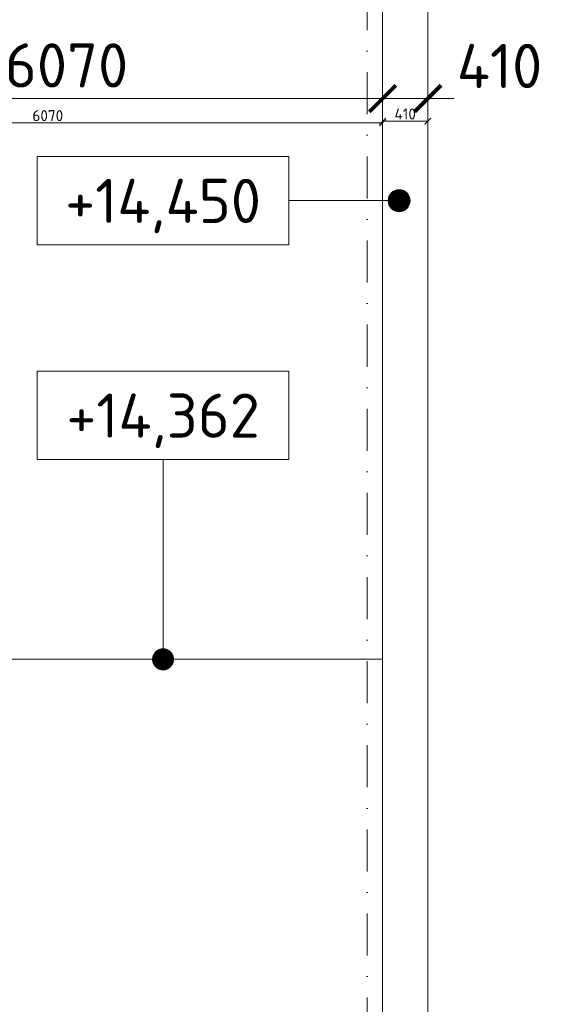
# Model space of a CAD drawing. Header units: millimetres. Extents: x -1695604 to 5289369, y -1488057 to 2187451.
# Tile 187 of 256: x 147400 to 152274, y 183175 to 192094. Entities that reach past the tile are written whole.
import ezdxf
from ezdxf.enums import TextEntityAlignment as Align

# ---------------------------------------------------------------- set-up
doc = ezdxf.new("R2010")
doc.units = ezdxf.units.MM
doc.linetypes.add('CENTERX2', pattern=[101.6, 63.5, -12.7, 12.7, -12.7])
doc.linetypes.add('DASHDOT', pattern=[25.4, 12.7, -6.35, 0, -6.35])
doc.layers.get('Defpoints').update_dxf_attribs({"color": 8})
for name, color, linetype, lineweight in [('A99_N_kce-pohl', 1, 'Continuous', 9), ('A99_N_koty-200', 5, 'Continuous', 5), ('A99_N_koty-200 @ 200', 5, 'Continuous', 5), ('A99_N_koty-200 @ 50 (2)', 5, 'Continuous', 5), ('A99_N_koty-vysk', 160, 'Continuous', 5), ('A99_S_kce-pohl', 7, 'Continuous', 5), ('A99_S_osy', 1, 'CENTERX2', 5)]:
    doc.layers.add(name, color=color, linetype=linetype, lineweight=lineweight)
doc.styles.add('A99_kota', font='isocpeur.ttf', dxfattribs={"height": 2})
doc.dimstyles.new('A99_kota_200 new', dxfattribs={"dimscale": 200, "dimtxt": 2, "dimasz": 1.2, "dimexe": 0.5, "dimexo": 1.5, "dimgap": 0.3, "dimtad": 1, "dimdec": 0, "dimzin": 3, "dimdsep": 46, "dimtxsty": 'A99_kota', "dimblk": 'ARCHTICK', "dimcen": 2.5, "dimazin": 2, "dimtfac": 0.75, "dimtdec": 0, "dimtmove": 2, "dimatfit": 0, "dimfxl": 0, "dimtolj": 1, "dimtzin": 0, "dimlwd": 5, "dimlwe": 5, "dimarcsym": 0})

# ---------------------------------------------------------------- blocks, each defined once
blk = doc.blocks.new('_ArchTick')
at = {"color": 0, "linetype": 'ByBlock', "const_width": 0.15}
blk.add_lwpolyline([(-0.5, -0.5), (0.5, 0.5)], dxfattribs=at)
blk = doc.blocks.new('*D4325')
at = {"layer": 'A99_N_koty-200', "color": 0, "linetype": 'Continuous', "lineweight": 5, "transparency": 16777216}
for p, q in [((144620, 190580), (144620, 191480)), ((150690, 191380), (150690, 191480)), ((144620, 191380), (150690, 191380))]:
    blk.add_line(p, q, dxfattribs=at)
at = {"layer": 'Defpoints', "color": 0, "linetype": 'Continuous', "lineweight": 18, "transparency": 16777216}
for p in [(150690, 191380), (150690, 191175), (144620, 189255)]:
    blk.add_point(p, dxfattribs=at)
at = {"layer": 'A99_N_koty-200', "color": 0, "linetype": 'Continuous', "lineweight": 5, "transparency": 16777216, "xscale": 240, "yscale": 240, "zscale": 240, "rotation": 180}
blk.add_blockref('_ArchTick', (144620, 191380), dxfattribs=at)
at = {"layer": 'A99_N_koty-200', "color": 0, "linetype": 'Continuous', "lineweight": 5, "transparency": 16777216, "xscale": 240, "yscale": 240, "zscale": 240}
blk.add_blockref('_ArchTick', (150690, 191380), dxfattribs=at)
at = {"layer": 'A99_N_koty-200', "color": 0, "linetype": 'Continuous', "transparency": 16777216, "insert": (147825, 191680), "char_height": 400, "attachment_point": 5, "style": 'A99_kota'}
blk.add_mtext('\\A1;6070', dxfattribs=at)
blk = doc.blocks.new('*D4326')
at = {"layer": 'A99_N_koty-200', "color": 0, "linetype": 'Continuous', "lineweight": 5, "transparency": 16777216}
for p, q in [((144620, 190960), (144620, 191185)), ((144620, 191160), (150690, 191160)), ((150690, 191160), (150690, 191135))]:
    blk.add_line(p, q, dxfattribs=at)
at = {"layer": 'Defpoints', "color": 0, "linetype": 'Continuous', "lineweight": 18, "transparency": 16777216}
for p in [(150690, 191175), (150690, 191160), (144620, 189255)]:
    blk.add_point(p, dxfattribs=at)
at = {"layer": 'A99_N_koty-200', "color": 0, "linetype": 'Continuous', "lineweight": 5, "transparency": 16777216, "xscale": 60, "yscale": 60, "zscale": 60, "rotation": 180}
blk.add_blockref('_ArchTick', (144620, 191160), dxfattribs=at)
at = {"layer": 'A99_N_koty-200', "color": 0, "linetype": 'Continuous', "lineweight": 5, "transparency": 16777216, "xscale": 60, "yscale": 60, "zscale": 60}
blk.add_blockref('_ArchTick', (150690, 191160), dxfattribs=at)
at = {"layer": 'A99_N_koty-200', "color": 0, "linetype": 'Continuous', "transparency": 16777216, "insert": (147655, 191225), "char_height": 100, "attachment_point": 5, "style": 'A99_kota'}
blk.add_mtext('\\A1;6070', dxfattribs=at)
blk = doc.blocks.new('*D4328')
at = {"layer": 'A99_N_koty-200', "color": 0, "linetype": 'Continuous', "lineweight": 5, "transparency": 16777216}
for p, q in [((150690, 191380), (150690, 191480)), ((151100, 191380), (151100, 191480)), ((150690, 191380), (150450, 191380)), ((151100, 191380), (150690, 191380)), ((151100, 191380), (151340, 191380))]:
    blk.add_line(p, q, dxfattribs=at)
at = {"layer": 'Defpoints', "color": 0, "linetype": 'Continuous', "lineweight": 18, "transparency": 16777216}
for p in [(150690, 191380), (150690, 191380), (151100, 191145)]:
    blk.add_point(p, dxfattribs=at)
at = {"layer": 'A99_N_koty-200', "color": 0, "linetype": 'Continuous', "lineweight": 5, "transparency": 16777216, "xscale": 240, "yscale": 240, "zscale": 240}
blk.add_blockref('_ArchTick', (150690, 191380), dxfattribs=at)
at = {"layer": 'A99_N_koty-200', "color": 0, "linetype": 'Continuous', "lineweight": 5, "transparency": 16777216, "xscale": 240, "yscale": 240, "zscale": 240, "rotation": 180}
blk.add_blockref('_ArchTick', (151100, 191380), dxfattribs=at)
at = {"layer": 'A99_N_koty-200', "color": 0, "linetype": 'Continuous', "transparency": 16777216, "insert": (151750, 191675), "char_height": 400, "attachment_point": 5, "style": 'A99_kota'}
blk.add_mtext('\\A1;410', dxfattribs=at)
blk = doc.blocks.new('*D4329')
at = {"layer": 'A99_N_koty-200', "color": 0, "linetype": 'Continuous', "lineweight": 5, "transparency": 16777216}
for p, q in [((150690, 191305), (150690, 191150)), ((151100, 191175), (150690, 191175)), ((151100, 191175), (151100, 191200))]:
    blk.add_line(p, q, dxfattribs=at)
at = {"layer": 'Defpoints', "color": 0, "linetype": 'Continuous', "lineweight": 18, "transparency": 16777216}
for p in [(150690, 191380), (150690, 191175), (151100, 191145)]:
    blk.add_point(p, dxfattribs=at)
at = {"layer": 'A99_N_koty-200', "color": 0, "linetype": 'Continuous', "lineweight": 5, "transparency": 16777216, "xscale": 60, "yscale": 60, "zscale": 60, "rotation": 180}
blk.add_blockref('_ArchTick', (150690, 191175), dxfattribs=at)
at = {"layer": 'A99_N_koty-200', "color": 0, "linetype": 'Continuous', "lineweight": 5, "transparency": 16777216, "xscale": 60, "yscale": 60, "zscale": 60}
blk.add_blockref('_ArchTick', (151100, 191175), dxfattribs=at)
at = {"layer": 'A99_N_koty-200', "color": 0, "linetype": 'Continuous', "transparency": 16777216, "insert": (150895, 191240), "char_height": 100, "attachment_point": 5, "style": 'A99_kota'}
blk.add_mtext('\\A1;410', dxfattribs=at)
blk = doc.blocks.new('*U50')
at = {"color": 0, "linetype": 'ByBlock'}
blk.add_line((0, -2), (-5, -2), dxfattribs=at)
blk.add_lwpolyline([(0, -4), (11.4, -4), (11.4, 0), (0, 0)], close=True, dxfattribs=at)
at = {"color": 0, "linetype": 'ByBlock', "ltscale": 200, "const_width": 0.5}
blk.add_lwpolyline([(-5.25, -2, -1), (-4.75, -2, -1)], format="xyb", close=True, dxfattribs=at)
at = {"color": 0, "linetype": 'ByBlock'}
blk.add_circle((-5, -2), 0.5, dxfattribs=at)
at = {"color": 0, "linetype": 'ByBlock', "style": 'A99_kota'}
for tag, p in [('VYSKA', (5.7, -2.241)), ('VYSKA_POPIS1', (5.7, -6.041)), ('VYSKA_POPIS2', (5.9, -9.541)), ('VYSKA_POPIS3', (5.9, -13.041))]:
    blk.add_attdef(tag, text='', height=2, dxfattribs=at).set_placement(p, align=Align.MIDDLE)
blk = doc.blocks.new('*U51')
at = {"color": 0, "linetype": 'ByBlock'}
blk.add_line((5.7, -4), (5.7, -13.05), dxfattribs=at)
blk.add_lwpolyline([(0, -4), (11.4, -4), (11.4, 0), (0, 0)], close=True, dxfattribs=at)
at = {"color": 0, "linetype": 'ByBlock', "ltscale": 200, "const_width": 0.5}
blk.add_lwpolyline([(5.7, -13.3, -1), (5.7, -12.8, -1)], format="xyb", close=True, dxfattribs=at)
at = {"color": 0, "linetype": 'ByBlock', "style": 'A99_kota'}
for tag, p in [('VYSKA', (5.7, -2.241)), ('VYSKA_POPIS1', (5.7, -6.041)), ('VYSKA_POPIS2', (5.9, -9.541)), ('VYSKA_POPIS3', (5.9, -13.041))]:
    blk.add_attdef(tag, text='', height=2, dxfattribs=at).set_placement(p, align=Align.MIDDLE)
blk = doc.blocks.new('*U5895')
at = {"layer": 'A99_N_koty-200 @ 200', "linetype": 'Continuous'}
dim = blk.add_linear_dim(base=(150690, 191380), p1=(144620, 189255), p2=(150690, 191175), dimstyle='A99_kota_200 new', override={"dimscale": 200, "dimtix": 1, "dimtofl": 1, "dimtmove": 2, "dimatfit": 0}, dxfattribs=at)
dim.commit()
dim.dimension.update_dxf_attribs({"geometry": '*D4325', "text_midpoint": (147825, 191680), "dimtype": 128})
at = {"layer": 'A99_N_koty-200 @ 50 (2)', "linetype": 'Continuous'}
dim = blk.add_linear_dim(base=(150690, 191160), p1=(144620, 189255), p2=(150690, 191175), dimstyle='A99_kota_200 new', override={"dimscale": 50, "dimtix": 1, "dimtofl": 1, "dimtmove": 2, "dimatfit": 0}, dxfattribs=at)
dim.commit()
dim.dimension.update_dxf_attribs({"geometry": '*D4326', "text_midpoint": (147655, 191225)})
blk = doc.blocks.new('*U5896')
at = {"layer": 'A99_N_koty-200 @ 200', "linetype": 'Continuous'}
dim = blk.add_linear_dim(base=(150690, 191380), p1=(151100, 191145), p2=(150690, 191380), angle=180, dimstyle='A99_kota_200 new', override={"dimscale": 200, "dimtix": 1, "dimtofl": 1, "dimtmove": 2, "dimatfit": 0}, dxfattribs=at)
dim.commit()
dim.dimension.update_dxf_attribs({"geometry": '*D4328', "text_midpoint": (151750, 191675), "dimtype": 128})
at = {"layer": 'A99_N_koty-200 @ 50 (2)', "linetype": 'Continuous'}
dim = blk.add_linear_dim(base=(150690, 191175), p1=(151100, 191145), p2=(150690, 191380), angle=180, dimstyle='A99_kota_200 new', override={"dimscale": 50, "dimtix": 1, "dimtofl": 1, "dimtmove": 2, "dimatfit": 0}, dxfattribs=at)
dim.commit()
dim.dimension.update_dxf_attribs({"geometry": '*D4329', "text_midpoint": (150895, 191240)})

msp = doc.modelspace()

# ---------------------------------------------------------------- linework, layer by layer
at = {"layer": 'A99_N_kce-pohl', "linetype": 'Continuous', "lineweight": 9}
for points in [[(151100, 176350), (151100, 214430)], [(150690, 177180), (150690, 214020)], [(150690, 186300), (144760, 186300)]]:
    msp.add_lwpolyline(points, dxfattribs=at)
at = {"layer": 'A99_S_kce-pohl', "linetype": 'Continuous', "ltscale": 25}
msp.add_line((151100, 198450), (151100, 177450), dxfattribs=at)
at = {"layer": 'A99_S_osy', "linetype": 'DASHDOT', "lineweight": 5, "ltscale": 30}
msp.add_lwpolyline([(150550, 250300), (150550, 146890)], dxfattribs=at)

# ---------------------------------------------------------------- block references
at = {"layer": 'A99_N_koty-200', "color": 3, "linetype": 'Continuous', "lineweight": 18}
for name in ['*U5895', '*U5896']:
    msp.add_blockref(name, (0, 0), dxfattribs=at)
at = {"layer": 'A99_N_koty-vysk'}
ref = msp.add_blockref('*U50', (149840, 190855), dxfattribs=dict(at, xscale=-200, yscale=200, zscale=200))
ref.add_attrib('VYSKA', '+14,450', dxfattribs={"layer": '0', "color": 0, "linetype": 'ByBlock', "height": 400, "style": 'A99_kota'}).set_placement((148700, 190406.8), align=Align.MIDDLE)
ref = msp.add_blockref('*U51', (149840, 188910), dxfattribs=dict(at, xscale=-200, yscale=200, zscale=200))
ref.add_attrib('VYSKA', '+14,362', dxfattribs={"layer": '0', "color": 0, "linetype": 'ByBlock', "height": 400, "style": 'A99_kota'}).set_placement((148700, 188461.8), align=Align.MIDDLE)

doc.saveas('drawing.dxf')
